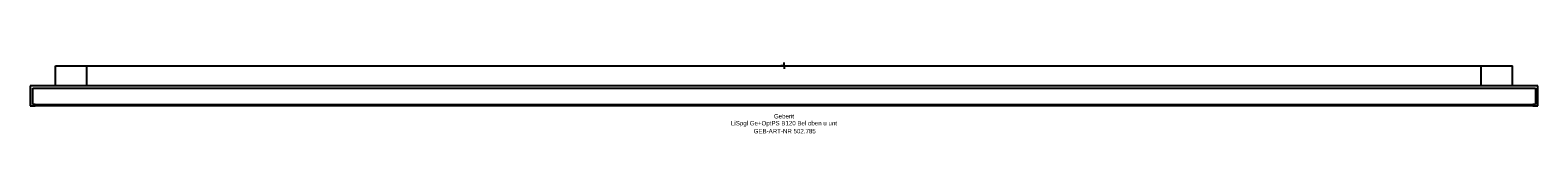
# Model space of a CAD drawing. Header units: millimetres. Extents: x -600 to 600, y -54 to 2.
import ezdxf
from ezdxf.enums import TextEntityAlignment as Align

# ---------------------------------------------------------------- set-up
doc = ezdxf.new("R2010")
doc.units = ezdxf.units.MM
doc.layers.get('0').update_dxf_attribs({"linetype": 'CONTINUOUS'})
for name, color, linetype, lineweight in [('Arbeitspunkt(DIN)', 7, 'CONTINUOUS', 25), ('GEB-ART-NR', 1, 'CONTINUOUS', 18), ('GEB-BEZUG', 2, 'CONTINUOUS', 25), ('GEB-TEXT', 5, 'CONTINUOUS', 18)]:
    doc.layers.add(name, color=color, linetype=linetype, lineweight=lineweight)
doc.layers.add('GEB-KONTUR-A', color=5, linetype='CONTINUOUS')
doc.styles.get("Standard").update_dxf_attribs({"font": 'arial.ttf'})

# ---------------------------------------------------------------- blocks, each defined once
blk = doc.blocks.new('Einfügepunkt')
at = {"layer": 'GEB-BEZUG'}
for p, q in [((-0.7, -0.7), (0.7, 0.7)), ((-0.7, 0.7), (0.7, -0.7))]:
    blk.add_line(p, q, dxfattribs=at)

msp = doc.modelspace()

# ---------------------------------------------------------------- linework, layer by layer
at = {"layer": 'Arbeitspunkt(DIN)', "ltscale": 5}
for q in [(-2.5, 0), (0, 2.5), (0, -2.5), (2.5, 0)]:
    msp.add_line((0, 0), q, dxfattribs=at)
at = {"layer": 'GEB-KONTUR-A', "ltscale": 5}
for p, q in [((-579.75, -16), (-579.75, 0)), ((-579.75, 0), (-555, 0)), ((-555, -16), (-555, 0)), ((-555, 0), (555, 0)), ((555, -16), (555, 0)), ((555, 0), (579.75, 0)), ((579.75, -16), (579.75, 0)), ((600, -16), (-600, -16)), ((-600, -16), (-600, -32)), ((-598, -18), (598, -18)), ((-598, -31), (-598, -18)), ((-598, -18), (598, -18)), ((-598, -31), (-598, -18)), ((598, -18), (598, -31)), ((598, -18), (598, -31)), ((600, -32), (600, -16)), ((-600, -32), (-596, -32)), ((-598, -31), (598, -31)), ((-596, -31), (-598, -31)), ((-596, -32), (-596, -31)), ((-596, -31.65), (596, -31.65)), ((596, -31), (596, -32)), ((598, -31), (596, -31)), ((596, -32), (600, -32))]:
    msp.add_line(p, q, dxfattribs=at)

# ---------------------------------------------------------------- block references
at = {"ltscale": 5}
msp.add_blockref('Einfügepunkt', (0, 0), dxfattribs=at)

# ---------------------------------------------------------------- texts
at = {"layer": 'GEB-ART-NR'}
msp.add_text('GEB-ART-NR 502.785', height=3.5, dxfattribs=at).set_placement((0.55, -53.84), align=Align.CENTER)
at = {"layer": 'GEB-TEXT'}
for s, p in [('LiSpgl Ge+OptPS B120 Bel oben u unt', (0, -47.5)), ('Geberit', (0, -42))]:
    msp.add_text(s, height=3.5, dxfattribs=at).set_placement(p, align=Align.CENTER)

doc.saveas('drawing.dxf')
